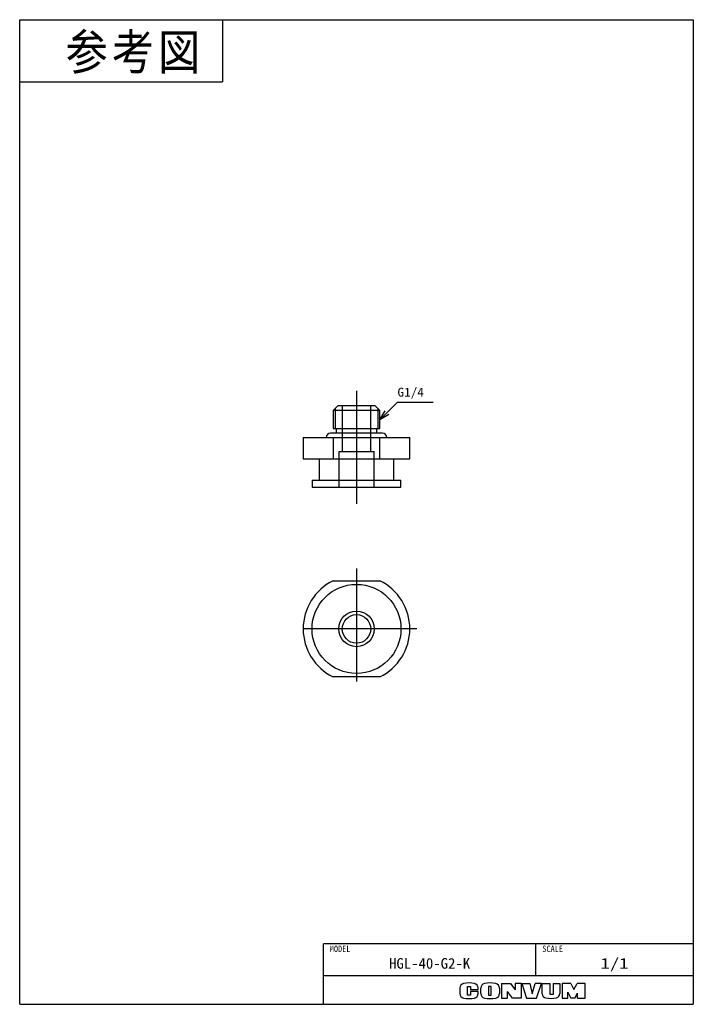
# Model space of a CAD drawing. Extents: x 0 to 189, y 0 to 277.
import ezdxf

# ---------------------------------------------------------------- set-up
doc = ezdxf.new("R2010")
doc.units = 0
doc.linetypes.add('CENTER', pattern=[50.8, 31.75, -6.35, 6.35, -6.35])
doc.linetypes.add('DASHED', pattern=[19.05, 12.7, -6.35])
doc.layers.get('0').update_dxf_attribs({"linetype": 'CONTINUOUS'})
doc.styles.add('MX_NOTE_STANDARD', font='txt.sh', dxfattribs={"bigfont": 'extfont'})
doc.dimstyles.new('MXDIMSTYLE', dxfattribs={"dimtxt": 2.5, "dimasz": 2.5, "dimexe": 1, "dimexo": 1, "dimgap": 1, "dimtad": 1, "dimdsep": 46, "dimtxsty": 'MX_NOTE_STANDARD', "dimblk1": 'OPEN30', "dimblk2": 'OPEN30', "dimsah": 1, "dimcen": 2.5, "dimadec": 0, "dimazin": 0, "dimtfac": 1, "dimtmove": 0, "dimatfit": 3, "dimldrblk": 'OPEN30', "dimfxl": 1, "dimtzin": 0, "dimarcsym": 0})

# ---------------------------------------------------------------- blocks, each defined once
blk = doc.blocks.new('_OPEN30')
at = {"color": 0, "linetype": 'ByBlock', "lineweight": -2}
for p, q in [((-1, 0.267949), (0, 0)), ((0, 0), (-1, -0.267949)), ((0, 0), (-1, 0))]:
    blk.add_line(p, q, dxfattribs=at)

msp = doc.modelspace()

# ---------------------------------------------------------------- linework, layer by layer
at = {"color": 150, "linetype": 'CONTINUOUS'}
for p, q in [((0, 0), (0, 276.624973)), ((0, 276.624973), (189.357336, 276.624973)), ((57, 276.624973), (57, 259.124973)), ((189.357336, 276.624973), (189.357336, 0)), ((0, 259.124973), (57, 259.124973)), ((0, 0), (189.357336, 0))]:
    msp.add_line(p, q, dxfattribs=at)
at = {"color": 7, "linetype": 'CENTER'}
for p, q in [((94.678668, 172.351864), (94.678668, 139.832802)), ((94.678668, 122.471964), (94.678668, 88.471964)), ((111.678668, 105.471964), (77.678668, 105.471964))]:
    msp.add_line(p, q, dxfattribs=at)
at = {"color": 254, "linetype": 'CONTINUOUS'}
for p, q in [((89.500168, 168.273575), (88.100168, 166.873575)), ((101.257168, 166.873575), (88.100168, 166.873575)), ((88.100168, 166.873575), (88.100168, 161.773575)), ((89.500168, 168.273575), (99.857168, 168.273575)), ((101.257168, 166.873575), (99.857168, 168.273575)), ((101.257168, 161.773575), (101.257168, 166.873575)), ((102.028668, 160.473575), (87.328668, 160.473575)), ((88.978668, 160.473575), (87.328668, 160.473575)), ((88.100168, 161.773575), (101.257168, 161.773575)), ((88.978668, 161.773575), (88.978668, 160.473575)), ((100.378668, 160.473575), (88.978668, 160.473575)), ((100.378668, 160.473575), (100.378668, 161.773575)), ((102.028668, 160.473575), (100.378668, 160.473575)), ((79.678668, 159.273575), (88.14032, 159.273575)), ((79.678668, 159.273575), (79.678668, 153.273575)), ((88.14032, 159.273575), (101.217017, 159.273575)), ((88.14032, 159.273575), (88.14032, 153.273575)), ((101.217017, 159.273575), (109.678668, 159.273575)), ((101.217017, 153.273575), (101.217017, 159.273575)), ((109.678668, 153.273575), (109.678668, 159.273575)), ((79.678668, 153.273575), (88.14032, 153.273575)), ((84.178668, 153.273575), (84.178668, 147.273575)), ((88.14032, 153.273575), (101.217017, 153.273575)), ((101.217017, 153.273575), (109.678668, 153.273575)), ((105.178668, 147.273575), (105.178668, 153.273575)), ((82.178668, 147.273575), (107.178668, 147.273575)), ((82.178668, 147.273575), (82.178668, 145.273575)), ((107.178668, 145.273575), (107.178668, 147.273575)), ((82.178668, 145.273575), (107.178668, 145.273575)), ((88.14032, 118.971964), (101.217017, 118.971964)), ((101.217017, 91.971964), (88.14032, 91.971964))]:
    msp.add_line(p, q, dxfattribs=at)
at = {"color": 7, "linetype": 'CONTINUOUS'}
for p, q in [((88.686168, 167.459575), (88.686168, 161.773575)), ((100.671168, 167.459575), (100.671168, 161.773575))]:
    msp.add_line(p, q, dxfattribs=at)
at = {"color": 7, "linetype": 'DASHED'}
for p, q in [((90.678668, 168.273575), (90.678668, 159.273575)), ((98.678668, 159.273575), (98.678668, 168.273575)), ((90.678668, 159.273575), (90.678668, 155.273575)), ((98.678668, 155.273575), (98.678668, 159.273575)), ((89.678668, 155.273575), (99.678668, 155.273575)), ((89.678668, 155.273575), (89.678668, 153.273575)), ((99.678668, 153.273575), (99.678668, 155.273575)), ((89.678668, 153.273575), (89.678668, 145.273575)), ((99.678668, 145.273575), (99.678668, 153.273575))]:
    msp.add_line(p, q, dxfattribs=at)
at = {"color": 255, "linetype": 'CONTINUOUS'}
for p, q in [((189.357336, 17), (85.357336, 17)), ((85.357336, 0), (85.357336, 17)), ((145.106338, 8), (145.106338, 17)), ((189.357336, 8), (85.357336, 8))]:
    msp.add_line(p, q, dxfattribs=at)
at = {"color": 220, "linetype": 'CONTINUOUS'}
for p, q in [((135.457336, 5.891946), (135.457336, 1.711946)), ((135.457336, 5.891946), (137.957336, 5.891946)), ((137.957336, 5.891946), (139.257336, 4.080613)), ((140.957336, 5.891946), (139.257336, 5.891946)), ((139.257336, 5.891946), (139.257336, 4.080613)), ((140.957336, 5.891946), (140.957336, 1.711946)), ((141.137336, 5.891946), (142.507336, 1.711946)), ((141.137336, 5.891946), (143.387336, 5.891946)), ((143.387336, 5.891946), (144.057336, 2.911946)), ((144.057336, 2.911946), (144.857336, 5.891946)), ((146.657336, 5.891946), (144.857336, 5.891946)), ((145.257336, 1.711946), (146.657336, 5.891946)), ((146.907336, 2.962978), (146.907336, 5.891946)), ((146.907336, 5.891946), (149.157336, 5.891946)), ((149.157336, 2.711946), (149.157336, 5.891946)), ((149.937336, 5.891946), (151.807336, 5.891946)), ((149.937336, 5.891946), (149.937336, 2.711946)), ((151.807336, 5.891946), (151.807336, 3.011886)), ((152.487336, 5.891946), (152.487336, 1.711946)), ((154.957336, 5.891946), (152.487336, 5.891946)), ((154.957336, 5.891946), (155.777336, 4.191946)), ((155.777336, 4.191946), (156.717336, 5.891946)), ((158.957336, 5.891946), (156.717336, 5.891946)), ((158.957336, 1.711946), (158.957336, 5.891946)), ((123.757336, 4.584631), (123.757336, 3.019261)), ((125.907336, 5.041946), (126.757336, 5.041946)), ((125.907336, 2.591946), (125.907336, 5.041946)), ((126.757336, 5.041946), (126.757336, 4.161946)), ((126.757336, 4.161946), (128.857336, 4.161946)), ((128.857336, 3.591946), (126.757336, 3.591946)), ((126.757336, 3.591946), (126.757336, 2.591946)), ((128.857336, 4.161946), (128.857336, 4.584631)), ((128.857336, 3.019261), (128.857336, 3.591946)), ((129.607336, 3.033004), (129.607336, 4.570888)), ((132.557336, 5.041946), (131.807336, 5.041946)), ((131.807336, 5.041946), (131.807336, 2.591946)), ((132.557336, 2.591946), (132.557336, 5.041946)), ((134.837336, 4.570888), (134.837336, 3.033004)), ((138.537336, 1.711946), (137.137336, 3.611946)), ((137.137336, 1.711946), (137.137336, 3.611946)), ((154.047336, 3.366492), (154.957336, 1.711946)), ((154.047336, 1.711946), (154.047336, 3.366492)), ((156.057336, 1.711946), (156.807336, 3.161946)), ((156.807336, 1.711946), (156.807336, 3.161946)), ((126.757336, 2.591946), (125.907336, 2.591946)), ((131.807336, 2.591946), (132.557336, 2.591946)), ((135.457336, 1.711946), (137.137336, 1.711946)), ((140.957336, 1.711946), (138.537336, 1.711946)), ((142.507336, 1.711946), (145.257336, 1.711946)), ((149.937336, 2.711946), (149.157336, 2.711946)), ((152.487336, 1.711946), (154.077336, 1.711946)), ((156.057336, 1.711946), (154.957336, 1.711946)), ((156.807336, 1.711946), (158.957336, 1.711946))]:
    msp.add_line(p, q, dxfattribs=at)
at = {"color": 254, "linetype": 'CONTINUOUS'}
for radius in [12.5, 5, 4]:
    msp.add_circle((94.678668, 105.471964), radius, dxfattribs=at)
for centre, radius, start, end in [((87.328668, 159.273575), 1.2, 90, 180), ((102.028668, 159.273575), 1.2, 0, 90), ((94.678668, 105.471964), 15, 115.841933, 244.158067), ((94.678668, 105.471964), 15, 295.841933, 64.158067)]:
    msp.add_arc(centre, radius, start, end, dxfattribs=at)
at = {"color": 220, "linetype": 'CONTINUOUS'}
for centre, radius, start, end in [((125.057336, 4.584631), 1.3, 101.631293, 180), ((126.307336, -1.488054), 7.5, 78.368707, 101.631293), ((127.557336, 4.584631), 1.3, 0, 78.368707), ((130.907336, 4.570888), 1.3, 102.245257, 180), ((132.222336, -1.488054), 7.5, 77.754743, 102.245257), ((133.537336, 4.570888), 1.3, 0, 77.754743), ((125.057336, 3.019261), 1.3, 180, 258.368707), ((127.557336, 3.019261), 1.3, 281.631293, 0), ((130.907336, 3.033004), 1.3, 180, 257.754743), ((133.537336, 3.033004), 1.3, 282.245257, 0), ((148.107336, 2.962978), 1.2, 180, 259.765703), ((150.607336, 3.011886), 1.2, 282.475783, 0), ((126.307336, 9.091946), 7.5, 258.368707, 281.631293), ((132.222336, 9.091946), 7.5, 257.754743, 282.245257), ((149.235565, 9.211946), 7.55, 259.765703, 282.475783)]:
    msp.add_arc(centre, radius, start, end, dxfattribs=at)

# ---------------------------------------------------------------- texts
at = {"color": 255, "linetype": 'CONTINUOUS', "insert": (12.893496, 272.552331), "char_height": 10, "attachment_point": 1, "line_spacing_factor": 0.72}
msp.add_mtext('\\T1.095445;\\W0.912871;\\A1;参考図', dxfattribs=at)
at = {"color": 7, "linetype": 'CONTINUOUS', "insert": (106.200095, 171.670962), "char_height": 2.5, "attachment_point": 4, "line_spacing_factor": 0.72}
msp.add_mtext('\\W1.090909;\\A1;G1/4', dxfattribs=at)
at = {"color": 140, "linetype": 'CONTINUOUS', "attachment_point": 2}
for s, insert, char_height, line_spacing_factor in [('\\W0.944444;\\A1;MODEL', (90.069885, 16.495431), 1.8, 0.6), ('\\W0.944444;\\A1;SCALE', (149.818887, 16.495431), 1.8, 0.6), ('\\W1.015385;\\A1;HGL-40-G2-K', (115.231837, 13), 3, 0.72), ('\\W1.285714;\\A1;1/1', (167.231837, 13), 3, 0.72)]:
    msp.add_mtext(s, dxfattribs=dict(at, insert=insert, char_height=char_height, line_spacing_factor=line_spacing_factor))

# ---------------------------------------------------------------- leaders
at = {"color": 7, "linetype": 'CONTINUOUS'}
msp.add_leader([(101.257168, 164.228035), (106.200095, 169.170962), (116.200095, 169.170962)], dimstyle='MXDIMSTYLE', override={"dimasz": 2.77}, dxfattribs=at)

doc.saveas('drawing.dxf')
